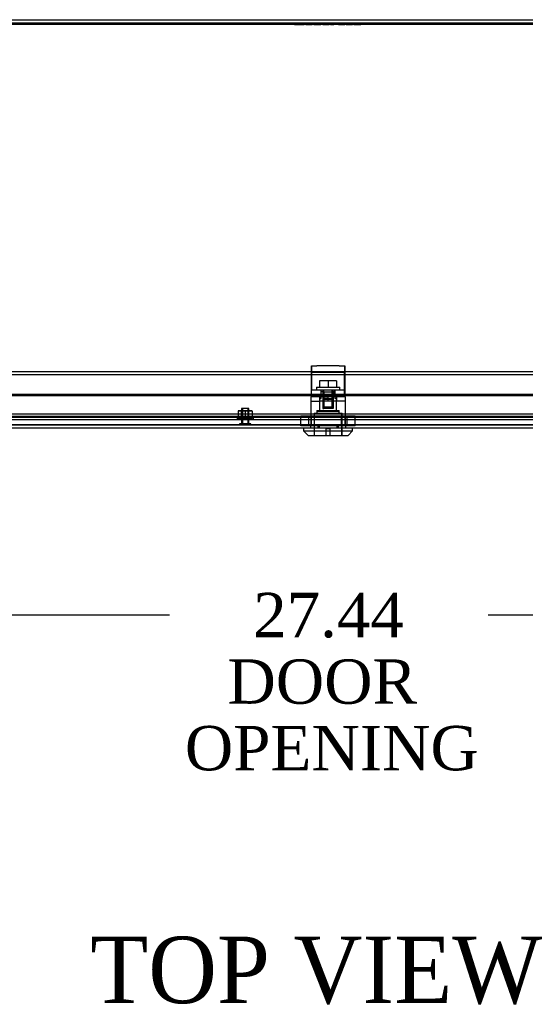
# Model space of a CAD drawing. Header units: inches. Extents: x 1 to 240, y -1 to 159.
# Tile 16 of 24: x 68 to 79, y 121 to 143. Entities that reach past the tile are written whole.
import ezdxf
from ezdxf.enums import TextEntityAlignment as Align
from ezdxf.lldxf.tags import DXFTag

# ---------------------------------------------------------------- set-up
doc = ezdxf.new("R2010")
doc.units = ezdxf.units.IN
doc.header["$MEASUREMENT"] = 0
for name, color, linetype in [('COM70220', 7, 'Continuous'), ('COM70699-9', 7, 'Continuous'), ('COM70702-5', 7, 'Continuous'), ('COM70705-9', 7, 'Continuous'), ('Default', 7, 'Continuous'), ('LOK10031', 7, 'Continuous'), ('LOK10031_CAM', 7, 'Continuous'), ('LOK10031_INSERT', 7, 'Continuous'), ('LOK10031_NUT', 7, 'Continuous'), ('LOK10031_SC', 7, 'Continuous'), ('NTS18118', 7, 'Continuous'), ('QLB20254', 7, 'Continuous'), ('STD26063', 7, 'Continuous')]:
    doc.layers.add(name, color=color, linetype=linetype)
doc.styles.add('SEACAD_Times_New_Roman', font='times.ttf')
tags = doc.linetypes.add('HIDDEN2', pattern=[0.1875, 0.125, -0.0625]).pattern_tags.tags
tags[6:7] = [DXFTag(74, 4), DXFTag(75, 0), DXFTag(340, '0'), DXFTag(46, 0.0), DXFTag(50, 0.0), DXFTag(44, 0.0), DXFTag(45, 0.0)]
tags[4:5] = [DXFTag(74, 4), DXFTag(75, 0), DXFTag(340, '0'), DXFTag(46, 0.0), DXFTag(50, 0.0), DXFTag(44, 0.0), DXFTag(45, 0.0)]
doc.dimstyles.new('HAMMOND_(STH_-_240x160)', dxfattribs={"dimtxt": 1, "dimasz": 1.25, "dimexe": 0.5, "dimexo": 0.5, "dimgap": 0.25, "dimtad": 0, "dimtih": 1, "dimtoh": 1, "dimzin": 0, "dimdsep": 46, "dimtxsty": 'SEACAD_Times_New_Roman', "dimblk1": '_SE_FILLED', "dimblk2": '_SE_FILLED', "dimsah": 1, "dimcen": 0.5, "dimadec": 0, "dimazin": 0, "dimtfac": 0.8, "dimtofl": 0, "dimtmove": 0, "dimatfit": 3, "dimfxl": 1, "dimtolj": 1, "dimtzin": 0, "dimarcsym": 0})

# ---------------------------------------------------------------- blocks, each defined once
blk = doc.blocks.new('SE3')
at = {"layer": 'COM70220', "color": 7, "linetype": 'HIDDEN2'}
for p, q in [((88.239, 134.053), (61.12, 134.053)), ((88.239, 133.807), (61.12, 133.807)), ((88.239, 133.805), (61.12, 133.805)), ((88.239, 133.804), (61.12, 133.804))]:
    blk.add_line(p, q, dxfattribs=at)
at = {"layer": 'COM70699-9', "color": 7, "linetype": 'Continuous'}
for p, q in [((59.787, 142.941), (89.571, 142.941)), ((59.787, 142.869), (89.571, 142.869))]:
    blk.add_line(p, q, dxfattribs=at)
at = {"layer": 'COM70699-9', "color": 7, "linetype": 'HIDDEN2'}
for p, q in [((60.656, 134.056), (88.702, 134.056)), ((60.656, 133.986), (88.702, 133.986)), ((60.87, 134), (88.488, 134)), ((60.87, 133.928), (88.488, 133.928))]:
    blk.add_line(p, q, dxfattribs=at)
at = {"layer": 'COM70702-5', "color": 7, "linetype": 'HIDDEN2'}
for p, q in [((59.751, 142.87), (89.607, 142.87)), ((59.803, 135.013), (89.555, 135.013)), ((60.651, 134.059), (88.707, 134.059)), ((60.651, 133.99), (88.707, 133.99)), ((60.877, 134.003), (88.481, 134.003)), ((60.877, 133.931), (88.481, 133.931))]:
    blk.add_line(p, q, dxfattribs=at)
at = {"layer": 'COM70702-5', "color": 7, "linetype": 'Continuous'}
for p, q in [((59.751, 142.84), (89.607, 142.84)), ((59.803, 134.941), (89.555, 134.941))]:
    blk.add_line(p, q, dxfattribs=at)
at = {"layer": 'COM70705-9', "color": 7, "linetype": 'Continuous'}
for p, q in [((60.536, 134.503), (88.822, 134.503)), ((60.536, 134.473), (88.822, 134.473)), ((88.786, 133.731), (60.572, 133.731))]:
    blk.add_line(p, q, dxfattribs=at)
at = {"layer": 'COM70705-9', "color": 7, "linetype": 'HIDDEN2'}
for p, q in [((88.786, 133.803), (60.572, 133.803)), ((74.284, 133.803), (74.284, 133.801)), ((74.481, 133.803), (74.481, 133.731)), ((74.877, 133.803), (74.877, 133.731)), ((75.075, 133.803), (75.075, 133.801))]:
    blk.add_line(p, q, dxfattribs=at)
at = {"layer": 'LOK10031', "color": 7, "linetype": 'HIDDEN2'}
for p, q in [((74.287, 134.441), (74.303, 134.441)), ((74.287, 134.441), (74.287, 133.801)), ((74.287, 134.341), (74.486, 134.341)), ((74.486, 134.441), (74.486, 134.131)), ((74.679, 134.341), (74.486, 134.341)), ((74.558, 134.441), (74.679, 134.441)), ((74.679, 134.341), (74.679, 134.441)), ((75.072, 134.341), (74.679, 134.341)), ((74.873, 134.441), (74.873, 134.341)), ((74.873, 134.131), (74.873, 134.341)), ((75.072, 134.441), (75.053, 134.441)), ((75.072, 134.341), (75.072, 134.441)), ((75.072, 133.801), (75.072, 134.341)), ((74.364, 134.071), (74.994, 134.071)), ((74.364, 134.071), (74.364, 133.571)), ((74.429, 134.131), (74.929, 134.131)), ((74.429, 134.131), (74.429, 134.071)), ((74.929, 134.071), (74.929, 134.131)), ((74.994, 133.571), (74.994, 134.071)), ((74.284, 133.801), (74.284, 133.731)), ((74.284, 133.801), (74.448, 133.801)), ((74.448, 133.801), (74.448, 133.731)), ((74.448, 133.801), (74.91, 133.801)), ((74.91, 133.801), (74.91, 133.731)), ((74.91, 133.801), (75.075, 133.801)), ((75.075, 133.801), (75.075, 133.731))]:
    blk.add_line(p, q, dxfattribs=at)
at = {"layer": 'LOK10031', "color": 7, "linetype": 'Continuous'}
for p, q in [((74.129, 133.731), (74.129, 133.671)), ((74.129, 133.671), (75.229, 133.671)), ((74.129, 133.671), (74.229, 133.571)), ((75.129, 133.571), (75.229, 133.671)), ((75.229, 133.671), (75.229, 133.731)), ((74.229, 133.571), (75.129, 133.571))]:
    blk.add_line(p, q, dxfattribs=at)
at = {"layer": 'LOK10031_CAM', "color": 7, "linetype": 'HIDDEN2'}
for p, q in [((74.303, 134.991), (74.303, 135.141)), ((74.303, 135.141), (74.428, 135.141)), ((74.303, 134.897), (74.303, 134.991)), ((74.428, 134.991), (74.303, 134.991)), ((74.306, 135.141), (74.306, 134.953)), ((74.306, 134.953), (74.306, 134.685)), ((74.928, 135.141), (74.428, 135.141)), ((74.928, 134.991), (74.428, 134.991)), ((74.928, 135.141), (75.053, 135.141)), ((75.053, 134.991), (74.928, 134.991)), ((75.053, 135.141), (75.053, 134.991)), ((75.053, 135.141), (75.056, 135.141)), ((75.053, 134.897), (75.053, 134.991)), ((75.053, 134.991), (75.056, 134.991)), ((75.056, 135.141), (75.056, 134.953)), ((75.056, 134.953), (75.056, 134.685)), ((74.303, 134.628), (74.303, 134.897)), ((75.053, 134.628), (75.053, 134.897)), ((74.303, 134.441), (74.303, 134.628)), ((75.053, 134.591), (74.303, 134.591)), ((74.306, 134.685), (74.306, 134.591)), ((74.306, 134.441), (74.306, 134.591)), ((74.52, 134.441), (74.52, 134.591)), ((74.523, 134.556), (74.523, 134.591)), ((74.835, 134.441), (74.835, 134.591)), ((74.838, 134.441), (74.838, 134.591)), ((75.053, 134.441), (75.053, 134.628)), ((75.056, 134.591), (75.053, 134.591)), ((75.056, 134.685), (75.056, 134.591)), ((75.056, 134.591), (75.056, 134.441)), ((74.558, 134.441), (74.303, 134.441)), ((74.568, 134.411), (74.568, 134.441)), ((74.571, 134.411), (74.571, 134.441)), ((74.758, 134.381), (74.598, 134.381)), ((75.053, 134.441), (74.679, 134.441)), ((74.761, 134.381), (74.758, 134.381)), ((74.788, 134.411), (74.788, 134.441)), ((74.791, 134.411), (74.791, 134.441))]:
    blk.add_line(p, q, dxfattribs=at)
for centre, start, end in [((74.598, 134.411), 180, 270), ((74.601, 134.411), 180, 270), ((74.758, 134.411), 270, 0), ((74.761, 134.411), 270, 0)]:
    blk.add_arc(centre, 0.03, start, end, dxfattribs=at)
at = {"layer": 'LOK10031_INSERT', "color": 7, "linetype": 'HIDDEN2'}
for p, q in [((74.565, 134.556), (74.523, 134.556)), ((74.523, 134.406), (74.523, 134.556)), ((74.561, 134.556), (74.561, 134.181)), ((74.565, 134.556), (74.565, 134.406)), ((74.565, 134.556), (74.794, 134.556)), ((74.581, 134.556), (74.581, 134.181)), ((74.777, 134.181), (74.777, 134.556)), ((74.835, 134.556), (74.794, 134.556)), ((74.794, 134.406), (74.794, 134.556)), ((74.797, 134.556), (74.797, 134.181)), ((74.486, 134.406), (74.523, 134.406)), ((74.486, 134.406), (74.486, 134.116)), ((74.565, 134.406), (74.794, 134.406)), ((74.835, 134.441), (74.835, 134.406)), ((74.873, 134.406), (74.835, 134.406)), ((74.873, 134.116), (74.873, 134.406)), ((74.367, 134.056), (74.992, 134.056)), ((74.367, 134.056), (74.367, 133.571)), ((74.429, 134.116), (74.929, 134.116)), ((74.429, 134.116), (74.429, 134.056)), ((74.561, 134.181), (74.581, 134.181)), ((74.777, 134.181), (74.581, 134.181)), ((74.797, 134.181), (74.777, 134.181)), ((74.929, 134.056), (74.929, 134.116)), ((74.992, 133.571), (74.992, 134.056)), ((74.719, 133.721), (74.639, 133.721)), ((74.639, 133.571), (74.639, 133.721)), ((74.719, 133.721), (74.719, 133.571))]:
    blk.add_line(p, q, dxfattribs=at)
at = {"layer": 'LOK10031_NUT', "color": 7, "linetype": 'HIDDEN2'}
for p, q in [((74.373, 134.003), (74.067, 134.003)), ((74.067, 133.788), (74.067, 134.003)), ((74.246, 133.788), (74.246, 134.003)), ((74.295, 134.003), (74.295, 133.788)), ((74.985, 134.003), (74.373, 134.003)), ((74.373, 133.788), (74.373, 134.003)), ((75.291, 134.003), (74.985, 134.003)), ((74.985, 133.788), (74.985, 134.003)), ((75.063, 133.788), (75.063, 134.003)), ((75.112, 133.788), (75.112, 134.003)), ((75.291, 133.788), (75.291, 134.003)), ((74.373, 133.788), (74.067, 133.788)), ((74.985, 133.788), (74.373, 133.788)), ((75.291, 133.788), (74.985, 133.788))]:
    blk.add_line(p, q, dxfattribs=at)
at = {"layer": 'LOK10031_SC', "color": 7, "linetype": 'HIDDEN2'}
for p, q in [((74.679, 134.798), (74.487, 134.798)), ((74.487, 134.798), (74.487, 134.661)), ((74.872, 134.798), (74.679, 134.798)), ((74.679, 134.798), (74.679, 134.661)), ((74.872, 134.798), (74.872, 134.661)), ((74.417, 134.661), (74.942, 134.661)), ((74.417, 134.661), (74.417, 134.591)), ((74.561, 134.591), (74.561, 134.216)), ((74.561, 134.591), (74.585, 134.591)), ((74.585, 134.216), (74.585, 134.591)), ((74.773, 134.216), (74.773, 134.591)), ((74.797, 134.591), (74.773, 134.591)), ((74.797, 134.216), (74.797, 134.591)), ((74.942, 134.591), (74.942, 134.661)), ((74.561, 134.216), (74.797, 134.216))]:
    blk.add_line(p, q, dxfattribs=at)
at = {"layer": 'NTS18118', "color": 7, "linetype": 'HIDDEN2'}
for p, q in [((72.73, 134.124), (72.651, 134.124)), ((72.651, 134.124), (72.651, 134.117)), ((72.651, 134.117), (72.73, 134.124)), ((72.651, 134.117), (72.651, 133.959)), ((72.728, 133.928), (72.728, 134.124)), ((72.89, 134.124), (72.73, 134.124)), ((72.73, 134.124), (72.81, 134.117)), ((72.745, 134.124), (72.745, 133.928)), ((72.81, 134.117), (72.89, 134.124)), ((72.81, 134.117), (72.81, 133.959)), ((72.875, 133.928), (72.875, 134.124)), ((72.969, 134.124), (72.89, 134.124)), ((72.89, 134.124), (72.969, 134.117)), ((72.892, 133.928), (72.892, 134.124)), ((72.969, 134.117), (72.969, 134.124)), ((72.969, 134.117), (72.969, 133.959)), ((72.626, 133.959), (72.651, 133.959)), ((72.626, 133.959), (72.626, 133.928)), ((72.626, 133.928), (72.994, 133.928)), ((72.651, 133.959), (72.81, 133.959)), ((72.81, 133.959), (72.969, 133.959)), ((72.994, 133.959), (72.969, 133.959)), ((72.994, 133.928), (72.994, 133.959))]:
    blk.add_line(p, q, dxfattribs=at)
at = {"layer": 'QLB20254', "color": 7, "linetype": 'HIDDEN2'}
for p, q in [((73.679, 142.839), (73.679, 142.869)), ((74.054, 142.839), (73.679, 142.839)), ((73.923, 142.84), (73.923, 142.828)), ((73.923, 142.829), (74.141, 142.829)), ((73.954, 142.84), (73.954, 142.828)), ((74.033, 142.829), (74.033, 142.839)), ((74.046, 142.839), (74.033, 142.839)), ((74.04, 142.829), (74.04, 142.839)), ((75.304, 142.839), (74.054, 142.839)), ((74.063, 142.829), (74.063, 142.839)), ((74.083, 142.829), (74.083, 142.839)), ((74.087, 142.829), (74.087, 142.839)), ((74.107, 142.829), (74.107, 142.839)), ((74.11, 142.828), (74.11, 142.84)), ((74.136, 142.829), (74.136, 142.839)), ((74.141, 142.828), (74.141, 142.84)), ((74.145, 142.829), (74.145, 142.839)), ((74.18, 142.829), (74.18, 142.839)), ((74.18, 142.829), (74.21, 142.829)), ((74.21, 142.829), (74.21, 142.839)), ((74.21, 142.829), (74.323, 142.829)), ((74.323, 142.829), (74.323, 142.839)), ((74.357, 142.829), (74.357, 142.839)), ((74.357, 142.829), (74.518, 142.829)), ((74.387, 142.829), (74.387, 142.839)), ((74.486, 142.829), (74.486, 142.839)), ((74.529, 142.829), (74.486, 142.829)), ((74.488, 142.828), (74.488, 142.84)), ((74.498, 142.828), (74.498, 142.84)), ((74.518, 142.828), (74.518, 142.84)), ((74.529, 142.828), (74.529, 142.84)), ((74.555, 142.829), (74.555, 142.839)), ((74.561, 142.829), (74.561, 142.839)), ((74.561, 142.829), (74.706, 142.829)), ((74.589, 142.829), (74.589, 142.839)), ((74.594, 142.829), (74.594, 142.839)), ((74.677, 142.828), (74.677, 142.84)), ((74.706, 142.828), (74.706, 142.84)), ((74.706, 142.829), (74.706, 142.839)), ((74.737, 142.84), (74.737, 142.828)), ((74.737, 142.829), (74.811, 142.829)), ((74.765, 142.84), (74.765, 142.828)), ((74.811, 142.829), (74.811, 142.839)), ((74.886, 142.829), (74.811, 142.829)), ((74.857, 142.828), (74.857, 142.84)), ((74.886, 142.828), (74.886, 142.84)), ((74.91, 142.829), (74.91, 142.839)), ((74.915, 142.829), (74.915, 142.839)), ((74.915, 142.829), (75.06, 142.829)), ((74.944, 142.829), (74.944, 142.839)), ((74.949, 142.829), (74.949, 142.839)), ((75.032, 142.828), (75.032, 142.84)), ((75.06, 142.828), (75.06, 142.84)), ((75.061, 142.829), (75.061, 142.839)), ((75.091, 142.829), (75.091, 142.839)), ((75.091, 142.829), (75.095, 142.829)), ((75.095, 142.829), (75.095, 142.839)), ((75.095, 142.829), (75.118, 142.829)), ((75.118, 142.829), (75.118, 142.839)), ((75.118, 142.829), (75.231, 142.829)), ((75.12, 142.829), (75.12, 142.839)), ((75.122, 142.829), (75.122, 142.839)), ((75.128, 142.829), (75.128, 142.839)), ((75.14, 142.829), (75.14, 142.839)), ((75.211, 142.828), (75.211, 142.84)), ((75.231, 142.829), (75.231, 142.839)), ((75.242, 142.829), (75.236, 142.829)), ((75.242, 142.828), (75.242, 142.84)), ((75.259, 142.829), (75.259, 142.839)), ((75.259, 142.829), (75.363, 142.829)), ((75.287, 142.829), (75.287, 142.839)), ((75.318, 142.839), (75.287, 142.839)), ((75.679, 142.839), (75.304, 142.839)), ((75.357, 142.829), (75.357, 142.839)), ((75.358, 142.839), (75.357, 142.839)), ((75.358, 142.829), (75.358, 142.839)), ((75.363, 142.829), (75.363, 142.839)), ((75.363, 142.829), (75.386, 142.829)), ((75.386, 142.829), (75.386, 142.839)), ((75.386, 142.829), (75.417, 142.829)), ((75.417, 142.829), (75.417, 142.839)), ((75.679, 142.839), (75.679, 142.869))]:
    blk.add_line(p, q, dxfattribs=at)
at = {"layer": 'STD26063', "color": 7, "linetype": 'HIDDEN2'}
for p, q in [((72.892, 134.178), (72.728, 134.178)), ((72.728, 134.178), (72.728, 133.834)), ((72.747, 134.178), (72.747, 133.834)), ((72.873, 134.178), (72.873, 133.834)), ((72.892, 133.834), (72.892, 134.178)), ((72.935, 133.834), (72.685, 133.834)), ((72.685, 133.834), (72.685, 133.803)), ((72.935, 133.803), (72.935, 133.834))]:
    blk.add_line(p, q, dxfattribs=at)
blk = doc.blocks.new('DMBLK725')
at = {"layer": 'Default', "linetype": 'Continuous', "transparency": 16777216}
for points in [[(62.228, 129.315), (62.228, 129.732), (60.978, 129.524)], [(87.165, 129.315), (88.415, 129.524), (87.165, 129.732)]]:
    blk.add_hatch(color=7, dxfattribs=at).paths.add_polyline_path(points)
at = {"layer": 'Default', "color": 7, "linetype": 'Continuous', "transparency": 16777216}
for p, q in [((60.978, 133.526), (60.978, 129.024)), ((88.415, 133.456), (88.415, 129.024)), ((60.978, 129.524), (71.1, 129.524)), ((78.293, 129.524), (88.415, 129.524))]:
    blk.add_line(p, q, dxfattribs=at)
at = {"layer": 'Default', "color": 7, "linetype": 'Continuous', "transparency": 16777216, "style": 'SEACAD_Times_New_Roman'}
for s, p in [('27.44', (72.99, 130.024)), ('DOOR ', (72.41, 128.524)), ('OPENING', (71.45, 127.024))]:
    blk.add_text(s, height=1, dxfattribs=at).set_placement(p, align=Align.TOP_LEFT)
blk = doc.blocks.new('_SE_FILLED')
at = {"color": 0}
blk.add_line((0, 0), (-1, 0), dxfattribs=at)
blk.add_solid([(0, 0), (-1, -0.1665), (-1, 0.1665), (0, 0)], dxfattribs=at)

msp = doc.modelspace()

# ---------------------------------------------------------------- block references
at = {"layer": 'Default'}
msp.add_blockref('SE3', (0, 0), dxfattribs=at)

# ---------------------------------------------------------------- texts
at = {"layer": 'Default', "color": 7, "linetype": 'Continuous', "style": 'SEACAD_Times_New_Roman'}
msp.add_text('TOP VIEW', height=1.5, dxfattribs=at).set_placement((69.311, 122.276), align=Align.TOP_LEFT)

# ---------------------------------------------------------------- dimensions: what is measured, and where the dimension line sits
at = {"layer": 'Default', "color": 7, "linetype": 'Continuous'}
dim = msp.add_linear_dim(base=(60.978, 129.524), p1=(60.978, 134.026), p2=(88.415, 133.956), angle=359.8534, text='\\A1;<>\\PDOOR \\XOPENING', dimstyle='HAMMOND_(STH_-_240x160)', dxfattribs=at)
dim.commit()
dim.dimension.update_dxf_attribs({"geometry": 'DMBLK725', "text_midpoint": (74.696, 129.524), "dimtype": 161})

doc.saveas('drawing.dxf')
